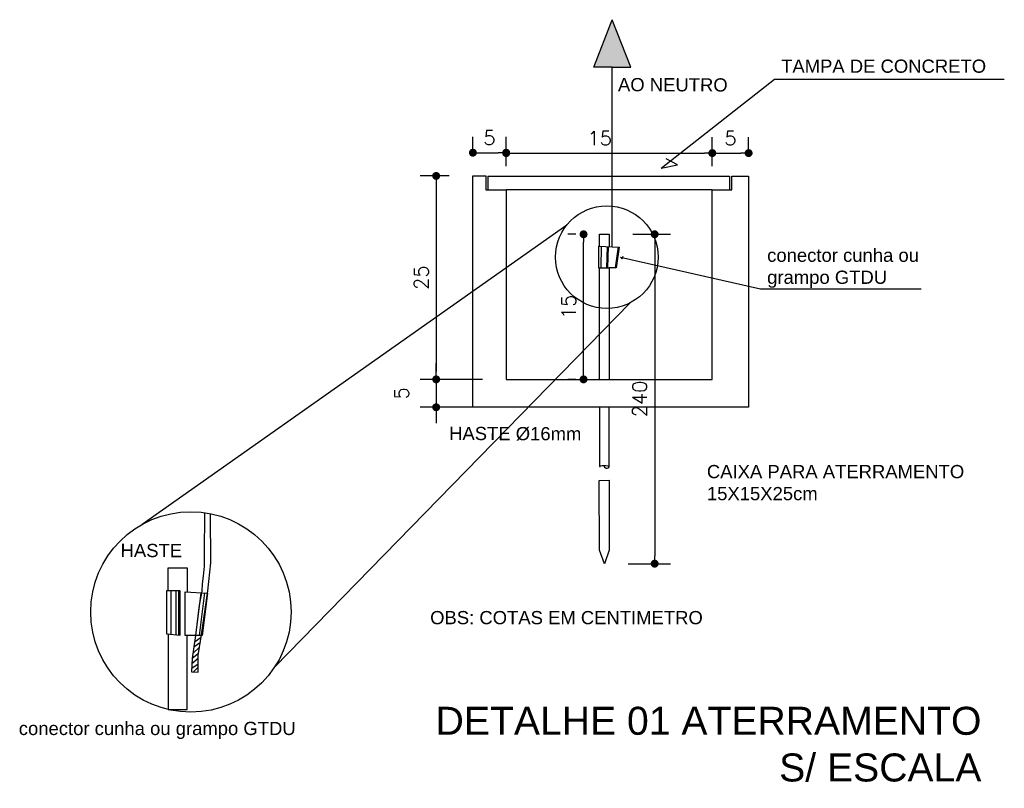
# Model space of a CAD drawing. Header units: metres. Extents: x -81 to 1042, y -541 to 334.
# Tile 11 of 130: x 300 to 312, y -223 to -214. Entities that reach past the tile are written whole.
import ezdxf

# ---------------------------------------------------------------- set-up
doc = ezdxf.new("R2010")
doc.units = ezdxf.units.M
doc.layers.add('TEXTO PRANCHA', color=7, linetype='Continuous')
doc.styles.add('ROMANS', font='arial.ttf', dxfattribs={"height": 15})
doc.styles.get("Standard").update_dxf_attribs({"font": 'txt.shx'})
doc.dimstyles.new('Cota_100', dxfattribs={"dimscale": 0.1, "dimtxt": 1.8, "dimasz": 1, "dimexe": 2, "dimexo": 3, "dimgap": 0.98, "dimtad": 1, "dimzin": 12, "dimtxsty": 'Standard', "dimblk": 'DOT', "dimcen": 4, "dimdle": 4, "dimclrt": 2, "dimadec": 0, "dimazin": 3, "dimtfac": 1, "dimtmove": 2, "dimatfit": 2, "dimldrblk": 'DOT', "dimfxl": 1, "dimarcsym": 0})

# ---------------------------------------------------------------- blocks, each defined once
blk = doc.blocks.new('_DOT')
at = {"color": 0, "linetype": 'ByBlock', "lineweight": -2}
blk.add_line((-0.5, 0), (-1, 0), dxfattribs=at)
at = {"color": 0, "linetype": 'ByBlock', "const_width": 0.5}
blk.add_lwpolyline([(-0.25, 0, 1), (0.25, 0, 1)], format="xyb", close=True, dxfattribs=at)
blk = doc.blocks.new('*D33')
at = {"color": 0, "lineweight": -2, "transparency": 16777216}
for p, q in [((304.966, -215.599), (304.603, -215.599)), ((304.803, -215.699), (304.803, -218.065)), ((305.386, -218.165), (304.603, -218.165))]:
    blk.add_line(p, q, dxfattribs=at)
at = {"layer": 'Defpoints', "color": 0, "transparency": 16777216}
for p in [(305.266, -215.599), (304.803, -218.165), (305.686, -218.165)]:
    blk.add_point(p, dxfattribs=at)
at = {"color": 0, "lineweight": -2, "transparency": 16777216, "xscale": 0.1, "yscale": 0.1, "zscale": 0.1}
for p, rotation in [((304.803, -215.599), 90), ((304.803, -218.165), 270)]:
    blk.add_blockref('_DOT', p, dxfattribs=dict(at, rotation=rotation))
at = {"color": 2, "transparency": 16777216, "insert": (304.615, -216.882), "char_height": 0.18, "attachment_point": 5, "rotation": 90}
blk.add_mtext('25', dxfattribs=at)
blk = doc.blocks.new('*D34')
at = {"color": 0, "lineweight": -2, "transparency": 16777216}
for p, q in [((304.803, -218.065), (304.803, -217.965)), ((305.386, -218.165), (304.603, -218.165)), ((304.803, -218.165), (304.803, -218.517)), ((305.386, -218.517), (304.603, -218.517)), ((304.803, -218.617), (304.803, -218.717))]:
    blk.add_line(p, q, dxfattribs=at)
at = {"layer": 'Defpoints', "color": 0, "transparency": 16777216}
for p in [(305.686, -218.165), (304.803, -218.517), (305.686, -218.517)]:
    blk.add_point(p, dxfattribs=at)
at = {"color": 0, "lineweight": -2, "transparency": 16777216, "xscale": 0.1, "yscale": 0.1, "zscale": 0.1}
for p, rotation in [((304.803, -218.165), 270), ((304.803, -218.517), 90)]:
    blk.add_blockref('_DOT', p, dxfattribs=dict(at, rotation=rotation))
at = {"color": 2, "transparency": 16777216, "insert": (304.366, -218.341), "char_height": 0.18, "attachment_point": 5, "rotation": 90}
blk.add_mtext('5', dxfattribs=at)
blk = doc.blocks.new('*D35')
at = {"color": 0, "lineweight": -2, "transparency": 16777216}
for p, q in [((305.266, -215.299), (305.266, -215.106)), ((305.686, -215.475), (305.686, -215.106)), ((305.366, -215.306), (305.586, -215.306))]:
    blk.add_line(p, q, dxfattribs=at)
at = {"layer": 'Defpoints', "color": 0, "transparency": 16777216}
for p in [(305.686, -215.306), (305.266, -215.599), (305.686, -215.775)]:
    blk.add_point(p, dxfattribs=at)
at = {"color": 0, "lineweight": -2, "transparency": 16777216, "xscale": 0.1, "yscale": 0.1, "zscale": 0.1, "rotation": 180}
blk.add_blockref('_DOT', (305.266, -215.306), dxfattribs=at)
at = {"color": 0, "lineweight": -2, "transparency": 16777216, "xscale": 0.1, "yscale": 0.1, "zscale": 0.1}
blk.add_blockref('_DOT', (305.686, -215.306), dxfattribs=at)
at = {"color": 2, "transparency": 16777216, "insert": (305.476, -215.118), "char_height": 0.18, "attachment_point": 5}
blk.add_mtext('5', dxfattribs=at)
blk = doc.blocks.new('*D36')
at = {"color": 0, "lineweight": -2, "transparency": 16777216}
for p, q in [((305.686, -215.475), (305.686, -215.111)), ((308.286, -215.475), (308.286, -215.111)), ((305.786, -215.311), (308.186, -215.311))]:
    blk.add_line(p, q, dxfattribs=at)
at = {"layer": 'Defpoints', "color": 0, "transparency": 16777216}
for p in [(308.286, -215.311), (305.686, -215.775), (308.286, -215.775)]:
    blk.add_point(p, dxfattribs=at)
at = {"color": 0, "lineweight": -2, "transparency": 16777216, "xscale": 0.1, "yscale": 0.1, "zscale": 0.1, "rotation": 180}
blk.add_blockref('_DOT', (305.686, -215.311), dxfattribs=at)
at = {"color": 0, "lineweight": -2, "transparency": 16777216, "xscale": 0.1, "yscale": 0.1, "zscale": 0.1}
blk.add_blockref('_DOT', (308.286, -215.311), dxfattribs=at)
at = {"color": 2, "transparency": 16777216, "insert": (306.866, -215.123), "char_height": 0.18, "attachment_point": 5}
blk.add_mtext('15', dxfattribs=at)
blk = doc.blocks.new('*D37')
at = {"color": 0, "lineweight": -2, "transparency": 16777216}
for p, q in [((308.286, -215.475), (308.286, -215.111)), ((308.744, -215.302), (308.744, -215.111)), ((308.386, -215.311), (308.644, -215.311))]:
    blk.add_line(p, q, dxfattribs=at)
at = {"layer": 'Defpoints', "color": 0, "transparency": 16777216}
for p in [(308.744, -215.311), (308.744, -215.602), (308.286, -215.775)]:
    blk.add_point(p, dxfattribs=at)
at = {"color": 0, "lineweight": -2, "transparency": 16777216, "xscale": 0.1, "yscale": 0.1, "zscale": 0.1, "rotation": 180}
blk.add_blockref('_DOT', (308.286, -215.311), dxfattribs=at)
at = {"color": 0, "lineweight": -2, "transparency": 16777216, "xscale": 0.1, "yscale": 0.1, "zscale": 0.1}
blk.add_blockref('_DOT', (308.744, -215.311), dxfattribs=at)
at = {"color": 2, "transparency": 16777216, "insert": (308.515, -215.123), "char_height": 0.18, "attachment_point": 5}
blk.add_mtext('5', dxfattribs=at)
blk = doc.blocks.new('*D38')
at = {"color": 0, "lineweight": -2, "transparency": 16777216}
for p, q in [((306.563, -216.335), (306.462, -216.335)), ((306.662, -218.065), (306.662, -216.435)), ((306.563, -218.165), (306.462, -218.165))]:
    blk.add_line(p, q, dxfattribs=at)
at = {"layer": 'Defpoints', "color": 0, "transparency": 16777216}
for p in [(306.662, -216.335), (306.863, -216.335), (306.863, -218.165)]:
    blk.add_point(p, dxfattribs=at)
at = {"color": 0, "lineweight": -2, "transparency": 16777216, "xscale": 0.1, "yscale": 0.1, "zscale": 0.1}
for p, rotation in [((306.662, -216.335), 90), ((306.662, -218.165), 270)]:
    blk.add_blockref('_DOT', p, dxfattribs=dict(at, rotation=rotation))
at = {"color": 2, "transparency": 16777216, "insert": (306.474, -217.25), "char_height": 0.18, "attachment_point": 5, "rotation": 90}
blk.add_mtext('15', dxfattribs=at)
blk = doc.blocks.new('*D39')
at = {"color": 0, "lineweight": -2, "transparency": 16777216}
for p, q in [((307.285, -216.335), (307.759, -216.335)), ((307.559, -216.435), (307.559, -220.39)), ((307.225, -220.49), (307.759, -220.49))]:
    blk.add_line(p, q, dxfattribs=at)
at = {"layer": 'Defpoints', "color": 0, "transparency": 16777216}
for p in [(306.985, -216.335), (306.925, -220.49), (307.559, -220.49)]:
    blk.add_point(p, dxfattribs=at)
at = {"color": 0, "lineweight": -2, "transparency": 16777216, "xscale": 0.1, "yscale": 0.1, "zscale": 0.1}
for p, rotation in [((307.559, -216.335), 90), ((307.559, -220.49), 270)]:
    blk.add_blockref('_DOT', p, dxfattribs=dict(at, rotation=rotation))
at = {"color": 2, "transparency": 16777216, "insert": (307.371, -218.412), "char_height": 0.18, "attachment_point": 5, "rotation": 90}
blk.add_mtext('240', dxfattribs=at)

msp = doc.modelspace()

# ---------------------------------------------------------------- hatches: boundary and pattern name
msp.add_hatch(color=256).paths.add_polyline_path([(306.79, -214.227), (307.024, -213.628), (307.257, -214.227), (307.024, -214.227)])

# ---------------------------------------------------------------- linework, layer by layer
for p, q in [((306.79, -214.227), (307.024, -213.628)), ((307.257, -214.227), (307.024, -213.628)), ((307.024, -214.227), (306.79, -214.227)), ((307.024, -216.492), (307.024, -214.227)), ((307.024, -214.227), (307.257, -214.227)), ((307.643, -215.5), (309.072, -214.379)), ((309.072, -214.379), (311.969, -214.379)), ((307.643, -215.5), (307.846, -215.457)), ((307.846, -215.457), (307.705, -215.384)), ((305.266, -215.599), (305.428, -215.599)), ((305.266, -218.517), (305.266, -215.599)), ((305.428, -215.599), (305.428, -215.775)), ((305.453, -215.602), (305.453, -215.775)), ((305.453, -215.602), (308.503, -215.602)), ((308.503, -215.602), (308.503, -215.775)), ((308.531, -215.775), (308.531, -215.602)), ((308.531, -215.602), (308.744, -215.602)), ((308.744, -215.602), (308.744, -218.517)), ((305.428, -215.775), (305.686, -215.775)), ((305.686, -215.775), (305.686, -218.165)), ((308.286, -215.775), (305.686, -215.775)), ((308.286, -218.165), (308.286, -215.775)), ((308.286, -215.775), (308.531, -215.775)), ((306.45, -216.219), (301.094, -219.994)), ((306.863, -216.483), (306.863, -216.335)), ((306.863, -216.335), (306.985, -216.335)), ((306.985, -216.335), (306.985, -216.49)), ((306.85, -216.483), (306.85, -216.757)), ((306.85, -216.483), (306.863, -216.483)), ((306.85, -216.483), (307.111, -216.496)), ((306.886, -216.484), (306.879, -216.757)), ((306.959, -216.488), (306.953, -216.757)), ((306.971, -216.489), (306.965, -216.757)), ((307.098, -216.495), (307.06, -216.757)), ((307.105, -216.496), (307.067, -216.757)), ((307.111, -216.496), (307.073, -216.757)), ((307.128, -216.622), (308.896, -217.025)), ((307.128, -216.622), (307.15, -216.644)), ((307.15, -216.644), (307.161, -216.611)), ((306.85, -216.757), (306.863, -216.757)), ((306.863, -218.165), (306.863, -216.757)), ((306.863, -216.757), (306.985, -216.757)), ((306.985, -216.757), (306.985, -218.165)), ((307.073, -216.757), (306.985, -216.757)), ((308.896, -217.025), (310.921, -217.025)), ((307.25, -217.2), (302.764, -221.797)), ((305.686, -218.165), (308.286, -218.165)), ((308.744, -218.517), (305.266, -218.517)), ((306.863, -218.517), (306.863, -219.264)), ((306.987, -219.264), (306.987, -218.517)), ((306.863, -219.264), (306.871, -219.264)), ((306.858, -219.44), (306.987, -219.438)), ((306.862, -220.318), (306.858, -219.44)), ((306.987, -219.438), (306.987, -220.318)), ((301.882, -219.847), (301.878, -220.368)), ((301.96, -220.481), (301.957, -219.86)), ((306.925, -220.49), (306.862, -220.318)), ((306.987, -220.318), (306.925, -220.49)), ((301.878, -220.368), (301.875, -220.522)), ((301.421, -220.831), (301.421, -220.543)), ((301.421, -220.543), (301.663, -220.543)), ((301.663, -220.543), (301.663, -220.845)), ((301.875, -220.522), (301.865, -220.647)), ((301.923, -220.832), (301.96, -220.481)), ((301.865, -220.647), (301.852, -220.743)), ((301.852, -220.743), (301.848, -220.838)), ((301.421, -220.831), (301.403, -220.831)), ((301.403, -220.831), (301.403, -221.373)), ((301.574, -220.831), (301.421, -220.831)), ((301.462, -221.379), (301.462, -220.831)), ((301.522, -221.385), (301.522, -220.831)), ((301.555, -221.388), (301.555, -220.831)), ((301.574, -221.39), (301.574, -220.831)), ((301.637, -221.397), (301.637, -220.845)), ((301.637, -220.845), (301.919, -220.861)), ((301.834, -220.856), (301.768, -221.397)), ((301.848, -220.838), (301.815, -221.013)), ((301.881, -220.859), (301.815, -221.397)), ((301.84, -221.418), (301.923, -220.832)), ((301.919, -220.861), (301.853, -221.397)), ((301.815, -221.013), (301.768, -221.397)), ((301.403, -221.373), (301.574, -221.39)), ((301.421, -221.375), (301.423, -222.331)), ((301.853, -221.397), (301.637, -221.397)), ((301.663, -222.331), (301.663, -221.397)), ((301.768, -221.397), (301.725, -221.68)), ((301.756, -221.476), (301.84, -221.418)), ((301.816, -221.542), (301.84, -221.418)), ((301.734, -221.625), (301.816, -221.542)), ((301.747, -221.539), (301.828, -221.48)), ((301.801, -221.65), (301.816, -221.542)), ((301.725, -221.68), (301.718, -221.856)), ((301.722, -221.748), (301.801, -221.68)), ((301.725, -221.68), (301.806, -221.617)), ((301.801, -221.86), (301.801, -221.65)), ((301.72, -221.808), (301.801, -221.755)), ((301.736, -221.857), (301.801, -221.797)), ((301.718, -221.856), (301.801, -221.86)), ((301.423, -222.331), (301.663, -222.331))]:
    msp.add_line(p, q)
for centre, radius in [((306.956, -216.623), 0.647), ((301.709, -221.099), 1.264)]:
    msp.add_circle(centre, radius)
msp.add_arc((306.955, -219.254), 0.0336, 174.9917, 342.2084)
msp.add_open_spline([(306.871, -219.264), (306.834, -219.256), (306.942, -219.239), (306.987, -219.264)], degree=3)

# ---------------------------------------------------------------- texts
at = {"style": 'ROMANS'}
for s, p in [('AO NEUTRO', (307.096, -214.53)), ('HASTE %%C16mm', (304.966, -218.93)), ('HASTE', (300.822, -220.406))]:
    msp.add_text(s, height=0.1666, rotation=359.8182, dxfattribs=at).set_placement(p)
at = {"char_height": 0.1666, "attachment_point": 1, "style": 'ROMANS'}
for s, insert, width in [('TAMPA DE CONCRETO', (309.154, -214.131), 2.73821), ('conector cunha ou grampo GTDU', (308.978, -216.516), 2.31585), ('CAIXA PARA ATERRAMENTO\\P15X15X25cm', (308.218, -219.245), 3.716), ('OBS: COTAS EM CENTIMETRO', (304.727, -221.087), 4.86361), ('conector cunha ou grampo GTDU', (299.538, -222.485), 4.86361)]:
    msp.add_mtext(s, dxfattribs=dict(at, insert=insert, width=width))
at = {"layer": 'TEXTO PRANCHA', "lineweight": 20, "insert": (311.681, -222.295), "char_height": 0.35341, "width": 7.42252, "attachment_point": 3, "style": 'ROMANS'}
msp.add_mtext('DETALHE 01 ATERRAMENTO\\PS/ ESCALA', dxfattribs=at)

# ---------------------------------------------------------------- dimensions: what is measured, and where the dimension line sits
for base, p1, p2, picture, middle in [((305.686, -215.306), (305.266, -215.599), (305.686, -215.775), '*D35', (305.476, -215.118)), ((308.744, -215.311), (308.286, -215.775), (308.744, -215.602), '*D37', (308.515, -215.123))]:
    dim = msp.add_linear_dim(base=base, p1=p1, p2=p2, text='5', dimstyle='Cota_100')
    dim.commit()
    dim.dimension.update_dxf_attribs({"geometry": picture, "text_midpoint": middle})
dim = msp.add_linear_dim(base=(308.286, -215.311), p1=(305.686, -215.775), p2=(308.286, -215.775), text='15', dimstyle='Cota_100')
dim.commit()
dim.dimension.update_dxf_attribs({"geometry": '*D36', "text_midpoint": (306.866, -215.123), "dimtype": 160})
for base, p1, p2, text, picture, middle in [((304.803, -218.165), (305.266, -215.599), (305.686, -218.165), '25', '*D33', (304.615, -216.882)), ((306.662, -216.335), (306.863, -218.165), (306.863, -216.335), '15', '*D38', (306.474, -217.25)), ((307.559, -220.49), (306.985, -216.335), (306.925, -220.49), '240', '*D39', (307.371, -218.412)), ((304.803, -218.517), (305.686, -218.165), (305.686, -218.517), '5', '*D34', (304.366, -218.341))]:
    dim = msp.add_linear_dim(base=base, p1=p1, p2=p2, angle=90, text=text, dimstyle='Cota_100')
    dim.commit()
    dim.dimension.update_dxf_attribs({"geometry": picture, "text_midpoint": middle})

doc.saveas('drawing.dxf')
